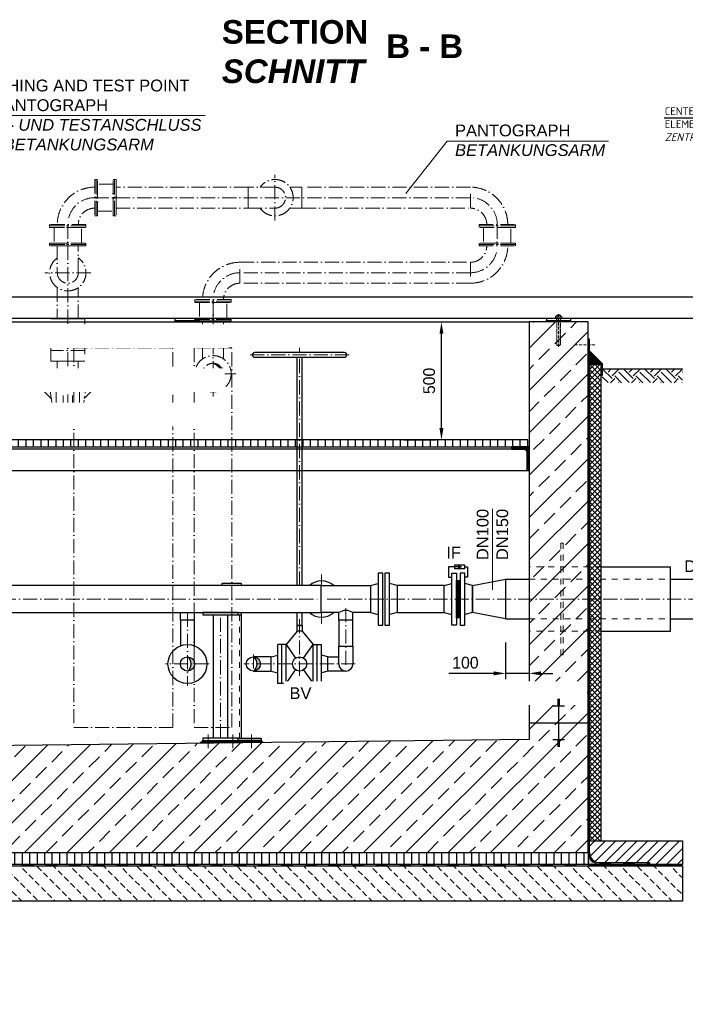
# Model space of a CAD drawing. Header units: millimetres. Extents: x 3814 to 923545, y -36595 to -4911.
# Tile 48 of 54: x 29140 to 31962, y -17491 to -13317. Entities that reach past the tile are written whole.
import ezdxf

# ---------------------------------------------------------------- set-up
doc = ezdxf.new("R2010")
doc.units = ezdxf.units.MM
doc.linetypes.add('ACAD_ISO10W100', pattern=[18, 12, -3, 0, -3])
doc.linetypes.add('JIS_02_1.0', pattern=[2, 1, -1])
for name, color, linetype, lineweight in [('Bemaßung', 7, 'Continuous', 9), ('Beschriftung', 7, 'Continuous', 9), ('P------T2', 7, 'Continuous', 18), ('P-DABDICHTUNG', 7, 'Continuous', 18)]:
    doc.layers.add(name, color=color, linetype=linetype, lineweight=lineweight)
for name, color, linetype in [('P-MU050ENTL', 7, 'Continuous'), ('P-MU150AUSL', 7, 'Continuous'), ('Rohrdurchführung mit Folienabdeckung', 7, 'Continuous')]:
    doc.layers.add(name, color=color, linetype=linetype)
doc.styles.add('LBB3.5M1000', font='isocp.shx', dxfattribs={"height": 3.5})
doc.dimstyles.new('DIN', dxfattribs={"dimtxt": 2.5, "dimasz": 2.5, "dimexe": 1.25, "dimexo": 0.625, "dimtad": 1, "dimtih": 1, "dimdec": 4, "dimdsep": 46, "dimlunit": 6, "dimtxsty": 'Standard', "dimcen": 2.5, "dimadec": 0, "dimazin": 0, "dimtfac": 1, "dimtdec": 4, "dimtmove": 0, "dimatfit": 3, "dimfxl": 0, "dimtvp": 1, "dimtolj": 1, "dimtzin": 0, "dimarcsym": 0})

# ---------------------------------------------------------------- blocks, each defined once
blk = doc.blocks.new('*D52')
at = {"layer": 'Bemaßung', "color": 0, "lineweight": -2, "transparency": 16777216}
for p, q in [((31200.1, -15957.3), (31200.1, -16113)), ((31300.1, -15957.3), (31300.1, -16113)), ((31150.1, -16088), (30960.1, -16088)), ((31300.1, -16088), (31200.1, -16088)), ((31350.1, -16088), (31400.1, -16088))]:
    blk.add_line(p, q, dxfattribs=at)
at = {"layer": 'Bemaßung', "color": 0, "transparency": 16777216}
for points in [[(31150.1, -16079.6), (31150.1, -16096.3), (31200.1, -16088)], [(31350.1, -16079.6), (31350.1, -16096.3), (31300.1, -16088)]]:
    blk.add_solid(points, dxfattribs=at)
at = {"layer": 'DEFPOINTS', "color": 0, "transparency": 16777216}
for p in [(31200.1, -15857.3), (31300.1, -15857.3), (31200.1, -16088)]:
    blk.add_point(p, dxfattribs=at)
at = {"layer": 'Bemaßung', "color": 0, "transparency": 16777216, "insert": (31030.1, -16043), "char_height": 50, "attachment_point": 5}
blk.add_mtext('\\A1;100', dxfattribs=at)
blk = doc.blocks.new('*D53')
at = {"layer": 'Bemaßung', "color": 0, "lineweight": -2, "transparency": 16777216}
for p, q in [((30768.4, -14598.1), (30903.4, -14598.1)), ((30928.4, -15048.1), (30928.4, -14648.1)), ((30768.4, -15098.1), (30903.4, -15098.1))]:
    blk.add_line(p, q, dxfattribs=at)
at = {"layer": 'Bemaßung', "color": 0, "transparency": 16777216}
for points in [[(30920, -14648.1), (30936.7, -14648.1), (30928.4, -14598.1)], [(30920, -15048.1), (30936.7, -15048.1), (30928.4, -15098.1)]]:
    blk.add_solid(points, dxfattribs=at)
at = {"layer": 'DEFPOINTS', "color": 0, "transparency": 16777216}
for p in [(30928.4, -14598.1), (30928.4, -14598.1), (30928.4, -15098.1)]:
    blk.add_point(p, dxfattribs=at)
at = {"layer": 'Bemaßung', "color": 0, "transparency": 16777216, "insert": (30876.3, -14848.1), "char_height": 50, "attachment_point": 5, "rotation": 90}
blk.add_mtext('\\A1;500', dxfattribs=at)

msp = doc.modelspace()

# ---------------------------------------------------------------- hatches: boundary and pattern name
at = {"lineweight": 0}
h = msp.add_hatch(dxfattribs=at)
h.set_pattern_fill('ANSI33', color=256, scale=20)
h.set_pattern_definition([(45, (-3479.45, -15723.1), (-89.80256, 89.80256), []), (45, (-3389.64, -15723.1), (-89.80256, 89.80256), [63.5, -31.75])])
h.paths.add_polyline_path([(28150.06221, -15453.105), (28400.06221, -15453.105), (28400.06221, -14598.105), (28150.06221, -14598.105)])
h.paths.add_polyline_path([(31300.06221, -15636.605), (31550.06221, -15636.605), (31550.06221, -14598.105), (31300.06221, -14598.105)])
h.paths.add_polyline_path([(31550.06221, -15636.605), (31300.06221, -15636.605), (31300.06221, -16368.105), (28750.06221, -16398.105), (28750.06221, -16598.105), (28400.06221, -16598.105), (28400.06221, -15453.105), (28150.06221, -15453.105), (28150.06221, -16848.105), (31550.06221, -16848.105)])
at = {"lineweight": 5}
h = msp.add_hatch(dxfattribs=at)
h.set_pattern_fill('ANSI36', color=256, angle=90)
h.set_pattern_definition([(135, (28122.0622, -14749.605), (-6.173926, 1.683798), [7.9375, -1.5875, 0, -1.5875])])
h.paths.add_polyline_path([(31550.06221, -14721.605), (31606.06221, -14777.605), (31556.06221, -14777.605), (31550.06221, -14777.605)])
at = {"linetype": 'ACAD_ISO10W100', "lineweight": 18, "ltscale": 5}
h = msp.add_hatch(dxfattribs=at)
h.set_pattern_fill('ANSI35', color=256)
h.set_pattern_definition([(45, (13156.452, -14817.764), (-4.490128, 4.490128), []), (45, (13160.942, -14817.764), (-4.490128, 4.490128), [7.9375, -1.5875, 0, -1.5875])])
h.paths.add_polyline_path([(29960.06221, -14773.31394, -0.4142135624), (30004.51221, -14817.76394), (29992.6153, -14817.76394, 0.3270173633)])
h.paths.add_polyline_path([(29992.6153, -14817.76394), (30004.51221, -14817.76394, -0.4142135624), (29960.06221, -14862.21394, 0.3270173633)])
h = msp.add_hatch()
h.set_pattern_fill('EARTH', color=256, scale=10, angle=45)
h.set_pattern_definition([(45, (31921.06, -14827.24), (7e-15, 89.803), [63.5, -63.5]), (45, (31904.224, -14810.405), (7e-15, 89.803), [63.5, -63.5]), (45, (31887.386, -14793.57), (7e-15, 89.803), [63.5, -63.5]), (135, (31887.386, -14782.34), (-89.803, 7e-15), [63.5, -63.5]), (135, (31904.224, -14765.504), (-89.803, 7e-15), [63.5, -63.5]), (135, (31921.06, -14748.666), (-89.803, 7e-15), [63.5, -63.5])])
h.paths.add_polyline_path([(31950.06221, -14856.38065), (31950.06221, -14798.105), (31610.01964, -14798.105), (31610.01964, -14856.38065)])
h = msp.add_hatch()
h.set_pattern_fill('ANSI31', color=256, scale=10, angle=45)
h.set_pattern_definition([(90, (-89164.96, 23221.673), (-31.75, 5e-15), [])])
h.paths.add_polyline_path([(28575.91221, -15128.105), (28575.91221, -15098.105), (28405.06221, -15098.105), (28405.06221, -15128.105)])
h.paths.add_polyline_path([(28575.91221, -15098.105), (28575.91221, -15128.105), (31295.06221, -15128.105), (31295.06221, -15098.105)])
at = {"lineweight": 9}
h = msp.add_hatch(dxfattribs=at)
h.set_pattern_fill('ANSI31', color=256)
h.set_pattern_definition([(45, (-87564.9592, 23221.6727), (-2.24506403, 2.24506403), [])])
edge = h.paths.add_edge_path()
edge.add_line((31300.06221, -15228.105), (31300.06221, -15128.105))
edge.add_line((31300.06221, -15128.105), (31225.06221, -15128.105))
edge.add_line((31225.06221, -15128.105), (31225.06221, -15133.105))
edge.add_arc((31230.06221, -15133.105), 5, 180, 270)
edge.add_line((31230.06221, -15138.105), (31280.06221, -15138.105))
edge.add_arc((31280.06221, -15148.105), 10, 0, 90, ccw=False)
edge.add_line((31290.06221, -15148.105), (31290.06221, -15223.105))
edge.add_arc((31295.06221, -15223.105), 5, 180, 270)
edge.add_line((31295.06221, -15228.105), (31300.06221, -15228.105))
h = msp.add_hatch(color=256)
h.dxf.hatch_style = 1
h.paths.add_polyline_path([(31011.80963, -15636.27103), (31002.43851, -15641.68145), (31002.43851, -15630.86061)])
at = {"lineweight": 5}
h = msp.add_hatch(dxfattribs=at)
h.set_pattern_fill('NET3', color=256, angle=180)
h.set_pattern_definition([(180, (-2329.4468, -15773.105), (-4e-16, -3.175), []), (240, (-2329.4468, -15773.105), (2.74963066, -1.5875), []), (300, (-2329.4468, -15773.105), (2.74963066, 1.5875), [])])
h.paths.add_polyline_path([(30992.06221, -15852.105), (30992.06221, -15694.105), (31008.06221, -15694.105), (31008.06221, -15852.105)])
h = msp.add_hatch(color=256)
h.dxf.hatch_style = 1
h.paths.add_polyline_path([(29851.56221, -16017.955, -0.4142135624), (29881.71221, -16048.105), (29867.58916, -16048.105, 0.2492718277)])
h.paths.add_polyline_path([(29867.58916, -16048.105), (29881.71221, -16048.105, -0.4142135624), (29851.56221, -16078.255, 0.2492718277)])
h = msp.add_hatch(color=256)
h.dxf.hatch_style = 1
h.paths.add_polyline_path([(30131.06221, -16017.955, -0.4142135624), (30161.21221, -16048.105), (30147.08916, -16048.105, 0.2492718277)])
h.paths.add_polyline_path([(30147.08916, -16048.105), (30161.21221, -16048.105, -0.4142135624), (30131.06221, -16078.255, 0.2492718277)])
h = msp.add_hatch(dxfattribs=at)
h.set_pattern_fill('NET3', color=256)
h.set_pattern_definition([(0, (13148.4374, -16378.572), (0, 3.175), []), (60, (13148.4374, -16378.572), (-2.74963066, 1.5875), []), (120, (13148.4374, -16378.572), (-2.74963066, -1.5875), [])])
h.paths.add_polyline_path([(30043.81221, -16372.6197), (30163.76221, -16372.6197), (30172.51279, -16381.37028), (30043.81221, -16382.88441)])
h.paths.add_polyline_path([(29938.81221, -16372.6197), (30043.81221, -16372.6197), (30043.81221, -16382.88441), (29938.81221, -16384.1197)])
h.paths.add_polyline_path([(29916.31221, -16372.6197), (29938.81221, -16372.6197), (29938.81221, -16384.1197), (29904.40745, -16384.52446)])
h = msp.add_hatch()
h.set_pattern_fill('ANSI31', color=256, scale=10)
h.set_pattern_definition([(45, (31753.062, -16848.105), (-22.4506, 22.4506), [])])
edge = h.paths.add_edge_path()
edge.add_line((31810.43734, -16890.46097), (31810.43734, -16898.105))
edge.add_line((31810.43734, -16898.105), (31950.06221, -16898.105))
edge.add_line((31950.06221, -16898.105), (31950.06221, -16798.105))
edge.add_line((31950.06221, -16798.105), (31556.06221, -16798.105))
edge.add_line((31556.06221, -16798.105), (31556.06221, -16848.105))
edge.add_arc((31598.41819, -16848.105), 42.35598, 180, 270)
edge.add_line((31598.41819, -16890.46097), (31810.43734, -16890.46097))
h = msp.add_hatch()
h.set_pattern_fill('ANSI31', color=256, scale=10, angle=45)
h.set_pattern_definition([(90, (29850.062, -16873.105), (-31.75, 5e-15), [])])
h.paths.add_polyline_path([(28150.06221, -16848.105), (31550.06221, -16848.105), (31550.06221, -16898.105), (28150.06221, -16898.105)])
at = {"lineweight": 0}
h = msp.add_hatch(dxfattribs=at)
h.set_pattern_fill('AR-CONC', color=256, scale=0.48356)
h.set_pattern_definition([(50, (31632.2344, -16873.105), (3.46838, -0.30344), [0.36267, -3.98937]), (355, (31632.2344, -16873.105), (-0.67095, 3.6373), [0.29014, -3.1915]), (100.4514, (31632.5234, -16873.1303), (2.79744, 3.33385), [0.30822, -3.39044]), (46.184, (31632.2344, -16872.138), (5.16075, -0.80038), [0.544, -5.98405]), (96.6356, (31632.6645, -16872.2046), (4.51965, 4.71045), [0.46233, -5.08566]), (351.184, (31632.2344, -16872.138), (4.51965, 4.71045), [0.4352, -4.78724]), (21, (31632.718, -16872.3797), (2.8864, -1.9469), [0.36267, -3.98937]), (326, (31632.718, -16872.3797), (1.17658, 3.50653), [0.29014, -3.1915]), (71.4514, (31632.9585, -16872.542), (4.06298, 1.55963), [0.30822, -3.39044]), (37.5, (31632.2344, -16873.105), (0.0588, 1.60974), [0, -3.15281, 0, -3.23985, 0, -3.203584]), (7.5, (31632.2344, -16873.105), (1.2721, 1.907216), [0, -1.8472, 0, -3.080276, 0, -1.22099]), (327.5, (31631.156, -16873.105), (2.58135, -0.109066), [0, -1.2089, 0, -3.771766, 0, -5.004844]), (317.5, (31630.6725, -16873.105), (2.820054, 0.48407), [0, -1.57157, 0, -2.50484, 0, -3.554164])])
edge = h.paths.add_edge_path()
edge.add_line((31624.36128, -16898.105), (31598.41819, -16896.46097))
edge.add_arc((31598.41819, -16848.105), 48.35598, 180, 270, ccw=False)
edge.add_line((31550.06221, -16848.105), (31550.06221, -16898.105))
edge.add_line((31550.06221, -16898.105), (31624.36128, -16898.105))
h = msp.add_hatch(dxfattribs=at)
h.set_pattern_fill('BETON_UNBEWEHRT', color=256, scale=200, angle=90, pattern_type=2)
h.set_pattern_definition([(135, (22762.19, -16818.75), (-35.35534, -35.35534), [25, -12.5])])
h.paths.add_polyline_path([(27750.06221, -16904.105), (31950.06221, -16904.105), (31950.06221, -17054.105), (27750.06221, -17054.105)])
at = {"layer": 'P-DABDICHTUNG'}
h = msp.add_hatch(dxfattribs=at)
h.set_pattern_fill('PLAST', scale=6, angle=90, style=0)
h.set_pattern_definition([(90, (16923.9768, -18197.6725), (-1.5, 9e-17), []), (90, (16923.7893, -18197.6725), (-1.5, 9e-17), []), (90, (16923.6018, -18197.6725), (-1.5, 9e-17), [])])
h.paths.add_polyline_path([(31810.43734, -16898.105), (31810.43734, -16896.46097), (31750.93023, -16896.46097), (31750.93023, -16898.105)])

# ---------------------------------------------------------------- linework, layer by layer
at = {"linetype": 'ACAD_ISO10W100', "lineweight": 18, "ltscale": 5}
for p, q in [((30222.61221, -14168.19114), (30222.61221, -13974.10631)), ((30222.61221, -14026.69872), (30108.61221, -14026.69872)), ((30108.61221, -14026.69872), (30108.61221, -14115.59872)), ((29458.30461, -14071.14872), (31051.06221, -14071.14872)), ((30108.61221, -14115.59872), (30222.61221, -14115.59872)), ((29344.30461, -14185.14872), (29344.30461, -15009.45633)), ((31165.06221, -14185.14872), (31165.06221, -14275.45633)), ((29388.75461, -14275.45633), (29299.85461, -14275.45633)), ((29299.85461, -14275.45633), (29299.85461, -14389.45633)), ((29388.75461, -14389.45633), (29388.75461, -14275.45633)), ((29441.34702, -14389.45633), (29247.26219, -14389.45633)), ((31051.06221, -14389.45633), (30074.06221, -14389.45633)), ((29960.06221, -14914.80635), (29960.06221, -14503.45633)), ((29960.06221, -14593.76394), (29960.06221, -14503.45633)), ((29416.80461, -14629.45633), (29271.80461, -14629.45633)), ((29416.80461, -14674.45633), (29271.80461, -14674.45633)), ((29416.80461, -14719.45633), (29271.80461, -14719.45633)), ((30327.06221, -14728.105), (30327.06221, -14708.105)), ((30537.06221, -14738.105), (30117.06221, -14738.105)), ((30327.06221, -15715.955), (30327.06221, -14748.105)), ((30057.10463, -14817.76394), (29863.0198, -14817.76394)), ((30420.06221, -15668.42739), (30420.06221, -15715.955)), ((28794.06221, -15773.105), (30409.71221, -15773.105)), ((30443.41221, -15773.105), (32162.61827, -15773.105)), ((30523.06221, -15811.65497), (30523.06221, -16078.255)), ((29851.56221, -15830.255), (29851.56221, -16140.605)), ((29991.31221, -16362.6197), (29991.31221, -15840.255)), ((30327.06221, -16098.255), (30327.06221, -15830.255)), ((30420.06221, -15830.255), (30420.06221, -15877.7826)), ((30131.06221, -16007.955), (30131.06221, -16088.255)), ((29944.06221, -16048.105), (29759.06221, -16048.105)), ((30563.21221, -16048.105), (30090.91221, -16048.105)), ((29938.81221, -16405.79208), (29938.81221, -16347.6197)), ((30043.81221, -16405.79208), (30043.81221, -16347.6197)), ((30123.76221, -16405.79208), (30123.76221, -16347.6197))]:
    msp.add_line(p, q, dxfattribs=at)
for p, q in [((32015.59604, -14493.105), (28090.06221, -14493.105)), ((32015.59604, -14583.105), (28090.06221, -14583.105)), ((28400.06221, -14598.105), (31300.06221, -14598.105)), ((29800.06221, -14593.105), (29795.06221, -14598.105)), ((29800.06221, -14593.105), (29800.06221, -14583.105)), ((29900.06221, -14593.105), (29800.06221, -14593.105)), ((29900.06221, -14583.105), (29900.06221, -14593.105)), ((29900.06221, -14593.105), (29905.06221, -14598.105)), ((31375.06221, -14593.105), (31370.06221, -14598.105)), ((31375.06221, -14593.105), (31375.06221, -14583.105)), ((31475.06221, -14593.105), (31375.06221, -14593.105)), ((31475.06221, -14583.105), (31475.06221, -14593.105)), ((31475.06221, -14593.105), (31480.06221, -14598.105)), ((31606.06221, -14777.605), (31550.06221, -14721.605)), ((31550.06221, -14777.605), (31596.06221, -14777.605)), ((31556.06221, -14777.605), (31550.06221, -14777.605)), ((31556.06221, -16848.105), (31556.06221, -14777.605)), ((31950.06221, -14798.105), (31610.01964, -14798.105)), ((31230.06221, -15138.105), (28470.06221, -15138.105)), ((28405.06221, -15228.105), (31295.06221, -15228.105)), ((31200.06221, -15688.955), (31300.06221, -15688.955)), ((31900.06221, -15688.955), (32100.06221, -15688.955)), ((29821.41221, -15862.105), (29821.41221, -15830.255)), ((29881.71221, -15862.105), (29881.71221, -15830.255)), ((29961.31221, -16362.6197), (29961.31221, -15840.255)), ((30021.31221, -15840.255), (30021.31221, -16362.6197)), ((30066.31221, -15840.255), (30078.76221, -15840.255)), ((30078.76221, -15830.255), (30078.76221, -16362.6197)), ((30492.91221, -15862.105), (30492.91221, -15830.255)), ((30553.21221, -15862.105), (30553.21221, -15830.255)), ((31200.06221, -15857.255), (31300.06221, -15857.255)), ((31900.06221, -15857.255), (32100.06221, -15857.255)), ((30270.06221, -15965.605), (30309.92399, -16023.29968)), ((30344.20043, -16023.29968), (30384.06221, -15965.605)), ((30492.91221, -16048.105), (30492.91221, -15972.105)), ((30553.21221, -15972.105), (30553.21221, -16048.105)), ((30447.06221, -16017.955), (30492.91221, -16017.955)), ((30270.06221, -16130.605), (30309.92399, -16072.91032)), ((30344.20043, -16072.91032), (30384.06221, -16130.605)), ((30523.06221, -16078.255), (30447.06221, -16078.255)), ((31300.06221, -16298.105), (31550.06221, -16298.105)), ((31425.06221, -16298.105), (31425.06221, -16398.105)), ((30066.31221, -16362.6197), (30163.76221, -16362.6197)), ((30163.76221, -16362.6197), (30163.76221, -16372.6197)), ((29916.31221, -16372.6197), (29904.40745, -16384.52446)), ((30163.76221, -16372.6197), (30066.31221, -16372.6197)), ((30163.76221, -16372.6197), (30172.51279, -16381.37028)), ((31450.06221, -16369.59904), (31400.06221, -16369.59904)), ((31430.06221, -16373.11894), (31420.06221, -16373.11894)), ((31430.06221, -16376.63885), (31420.06221, -16376.63885)), ((31430.06221, -16380.15875), (31420.06221, -16380.15875)), ((31430.06221, -16383.67866), (31420.06221, -16383.67866)), ((31430.06221, -16387.19856), (31420.06221, -16387.19856)), ((31430.06221, -16390.71847), (31420.06221, -16390.71847)), ((31430.06221, -16394.23837), (31420.06221, -16394.23837)), ((31430.06221, -16397.75828), (31420.06221, -16397.75828)), ((31556.06221, -16798.105), (31950.06221, -16798.105)), ((31556.06221, -16848.105), (31556.06221, -16798.105)), ((31950.06221, -16798.105), (31950.06221, -16898.105)), ((31950.06221, -16898.105), (31550.06221, -16898.105)), ((31556.06221, -16898.105), (31950.06221, -16898.105)), ((31598.41819, -16890.46097), (31810.43734, -16890.46097)), ((31598.41819, -16896.46097), (31810.43734, -16896.46097)), ((31810.43734, -16890.46097), (31810.43734, -16898.105))]:
    msp.add_line(p, q)
at = {"linetype": 'Continuous', "lineweight": 9}
for p, q in [((31418.28721, -14569.1699), (31418.28721, -14572.105)), ((31431.83721, -14569.1699), (31431.83721, -14572.105)), ((31410.06221, -14583.105), (31410.06221, -14580.105)), ((31410.06221, -14580.105), (31440.06221, -14580.105)), ((31411.66221, -14579.105), (31411.66221, -14573.105)), ((31415.12641, -14572.105), (31434.99801, -14572.105)), ((31417.06221, -14569.605), (31433.06221, -14569.605)), ((31417.06221, -14569.605), (31417.06221, -14572.105)), ((31418.59041, -14579.105), (31418.59041, -14573.105)), ((31431.53401, -14579.105), (31431.53401, -14573.105)), ((31433.06221, -14569.605), (31433.06221, -14572.105)), ((31438.46221, -14579.105), (31438.46221, -14573.105)), ((31440.06221, -14583.105), (31440.06221, -14580.105))]:
    msp.add_line(p, q, dxfattribs=at)
at = {"linetype": 'ACAD_ISO10W100', "lineweight": 5}
for p, q in [((31425.06221, -14703.105), (31425.06221, -14565.044)), ((31578.15026, -14695.37576), (31490.63919, -14695.37576))]:
    msp.add_line(p, q, dxfattribs=at)
at = {"linetype": 'JIS_02_1.0', "lineweight": 5, "ltscale": 2}
for p, q in [((31416.56221, -14598.105), (31416.56221, -14580.105)), ((31417.06221, -14696.605), (31417.06221, -14569.605)), ((31418.28721, -14697.04006), (31418.28721, -14572.105)), ((31431.83721, -14697.04006), (31431.83721, -14572.105)), ((31433.06221, -14696.605), (31433.06221, -14569.605)), ((31433.56221, -14598.105), (31433.56221, -14580.105)), ((31417.06221, -14696.605), (31433.06221, -14696.605))]:
    msp.add_line(p, q, dxfattribs=at)
at = {"linetype": 'JIS_02_1.0', "lineweight": 25, "ltscale": 50}
for p, q in [((31553.06221, -14777.605), (31553.06221, -16851.105)), ((27750.06221, -16901.105), (31950.06221, -16901.105)), ((31598.41819, -16893.46097), (31810.43734, -16893.46097))]:
    msp.add_line(p, q, dxfattribs=at)
at = {"linetype": 'JIS_02_1.0', "lineweight": 18, "ltscale": 25}
for p, q in [((31606.06221, -15636.605), (31300.06221, -15636.605)), ((31300.06221, -15688.955), (31900.06221, -15688.955)), ((30072.76221, -15840.255), (30072.76221, -16362.6197)), ((31300.06221, -15857.255), (31900.06221, -15857.255)), ((31606.06221, -15909.605), (31300.06221, -15909.605))]:
    msp.add_line(p, q, dxfattribs=at)
at = {"linetype": 'ACAD_ISO10W100', "lineweight": 18, "ltscale": 5}
for points in [[(29458.30461, -13994.10631), (29458.30461, -14148.19114), (29464.30461, -14148.19114), (29464.30461, -13994.10631)], [(29464.30461, -13994.10631), (29464.30461, -14148.19114), (29470.30461, -14148.19114), (29470.30461, -13994.10631)], [(29470.30461, -14013.36691), (29470.30461, -14128.93053), (29536.61221, -14128.93053), (29536.61221, -14013.36691)], [(29542.61221, -13994.10631), (29542.61221, -14148.19114), (29536.61221, -14148.19114), (29536.61221, -13994.10631)], [(29548.61221, -13994.10631), (29548.61221, -14148.19114), (29542.61221, -14148.19114), (29542.61221, -13994.10631)], [(29548.61221, -14115.59872), (30108.61221, -14115.59872), (30108.61221, -14026.69872), (29548.61221, -14026.69872)], [(31051.06221, -14026.69872), (30336.61221, -14026.69872), (30336.61221, -14115.59872), (31051.06221, -14115.59872)], [(29421.34702, -14185.14872), (29267.26219, -14185.14872), (29267.26219, -14191.14872), (29421.34702, -14191.14872)], [(29421.34702, -14191.14872), (29267.26219, -14191.14872), (29267.26219, -14197.14872), (29421.34702, -14197.14872)], [(31088.0198, -14185.14872), (31242.10463, -14185.14872), (31242.10463, -14191.14872), (31088.0198, -14191.14872)], [(31088.0198, -14191.14872), (31242.10463, -14191.14872), (31242.10463, -14197.14872), (31088.0198, -14197.14872)], [(29402.08642, -14197.14872), (29286.52279, -14197.14872), (29286.52279, -14263.45633), (29402.08642, -14263.45633)], [(31107.2804, -14263.45633), (31222.84403, -14263.45633), (31222.84403, -14197.14872), (31107.2804, -14197.14872)], [(29421.34702, -14269.45633), (29267.26219, -14269.45633), (29267.26219, -14263.45633), (29421.34702, -14263.45633)], [(29421.34702, -14275.45633), (29267.26219, -14275.45633), (29267.26219, -14269.45633), (29421.34702, -14269.45633)], [(31088.0198, -14269.45633), (31242.10463, -14269.45633), (31242.10463, -14263.45633), (31088.0198, -14263.45633)], [(31088.0198, -14275.45633), (31242.10463, -14275.45633), (31242.10463, -14269.45633), (31088.0198, -14269.45633)], [(31051.06221, -14433.90633), (30074.06221, -14433.90633), (30074.06221, -14345.00633), (31051.06221, -14345.00633)], [(30037.10463, -14503.45633), (29883.0198, -14503.45633), (29883.0198, -14509.45633), (30037.10463, -14509.45633)], [(30037.10463, -14509.45633), (29883.0198, -14509.45633), (29883.0198, -14515.45633), (30037.10463, -14515.45633)], [(30017.84403, -14515.45633), (29902.2804, -14515.45633), (29902.2804, -14581.76394), (30017.84403, -14581.76394)], [(29271.80461, -14764.45633), (29271.80461, -14584.45633), (29416.80461, -14584.45633), (29416.80461, -14764.45633)], [(30037.10463, -14587.76394), (29883.0198, -14587.76394), (29883.0198, -14581.76394), (30037.10463, -14581.76394)], [(30037.10463, -14593.76394), (29883.0198, -14593.76394), (29883.0198, -14587.76394), (30037.10463, -14587.76394)], [(30004.51221, -14703.76394), (29915.61221, -14703.76394), (29915.61221, -14593.76394), (30004.51221, -14593.76394)], [(29790.06221, -14708.105), (29370.06221, -14708.105), (29370.06221, -16318.105), (29790.06221, -16318.105)], [(30040.06221, -14708.105), (29880.06221, -14708.105), (29880.06221, -16318.105), (30040.06221, -16318.105)], [(29299.85461, -14889.45633), (29299.85461, -14764.45633), (29388.75461, -14764.45633), (29388.75461, -14889.45633)], [(29284.30461, -14989.45633), (29404.30461, -14989.45633), (29419.30461, -14889.45633), (29269.30461, -14889.45633)], [(29324.30461, -14969.45633), (29324.30461, -14889.45633), (29294.30461, -14889.45633), (29294.30461, -14969.45633)], [(29364.30461, -14969.45633), (29364.30461, -14889.45633), (29394.30461, -14889.45633), (29394.30461, -14969.45633)]]:
    msp.add_lwpolyline(points, close=True, dxfattribs=at)
for points in [[(30285.53861, -14115.59872), (30336.61221, -14115.59872), (30336.61221, -14026.69872), (30285.53861, -14026.69872)], [(29299.85461, -14452.38273), (29299.85461, -14584.45633), (29388.75461, -14584.45633), (29388.75461, -14452.38273)], [(30004.51221, -14754.83754), (30004.51221, -14703.76394), (29915.61221, -14703.76394), (29915.61221, -14754.83754)], [(29274.29595, -14922.73194), (29192.35749, -14840.79348)], [(29206.49962, -14826.65135), (29269.30461, -14889.45633)], [(29414.31326, -14922.73194), (29496.25172, -14840.79348)], [(29482.10959, -14826.65135), (29419.30461, -14889.45633)]]:
    msp.add_lwpolyline(points, dxfattribs=at)
for points in [[(31550.06221, -15636.605), (31550.06221, -14598.105), (31300.06221, -14598.105), (31300.06221, -16368.105), (28750.06221, -16398.105), (28750.06221, -16598.105), (28400.06221, -16598.105), (28400.06221, -16398.105), (28400.06221, -14598.105), (28150.06221, -14598.105), (28150.06221, -15453.105)], [(28575.91221, -15128.105), (31295.06221, -15128.105), (31295.06221, -15098.105), (28575.91221, -15098.105)], [(28150.06221, -15453.105), (28150.06221, -16848.105), (29000.06221, -16848.105), (29000.06221, -16848.105), (31550.06221, -16848.105), (31550.06221, -15636.605)], [(31005.56221, -15636.27103), (30958.81206, -15636.27103), (30958.81206, -15680.81752), (30972.06221, -15680.81752)], [(31025.80997, -15636.27103), (31039.47275, -15636.27103), (31039.47275, -15680.81752), (31028.06221, -15680.81752)], [(29998.76221, -15715.955), (29998.76221, -15705.955), (30078.76221, -15705.955), (30078.76221, -15715.955)], [(29881.71221, -15971.31159), (29881.71221, -15862.105), (29821.41221, -15862.105), (29821.41221, -15971.31159)]]:
    msp.add_lwpolyline(points)
for points in [[(31608.01964, -14825.48824), (31608.01964, -14775.48824), (31552.90717, -14720.37576), (31552.90717, -14670.37576), (31554.90717, -14670.37576), (31554.90717, -14719.54733), (31610.01964, -14774.65981), (31610.01964, -14825.48824)], [(30985.31445, -15645.26203), (30985.31445, -15627.28003), (31025.80997, -15627.28003), (31025.80997, -15645.26203)], [(31011.80963, -15636.27103), (31002.43851, -15641.68145), (31002.43851, -15630.86061)], [(31060.06221, -15715.955), (31200.06221, -15688.955), (31200.06221, -15857.255), (31060.06221, -15830.255)], [(30066.31221, -15830.255), (29916.31221, -15830.255), (29916.31221, -15840.255), (30066.31221, -15840.255)], [(30553.21221, -15862.105), (30492.91221, -15862.105), (30492.91221, -15972.105), (30553.21221, -15972.105)], [(30066.31221, -16362.6197), (29916.31221, -16362.6197), (29916.31221, -16372.6197), (30066.31221, -16372.6197)], [(28150.06221, -16848.105), (31550.06221, -16848.105), (31550.06221, -16898.105), (28150.06221, -16898.105)], [(27750.06221, -16904.105), (31950.06221, -16904.105), (31950.06221, -17054.105), (27750.06221, -17054.105)]]:
    msp.add_lwpolyline(points, close=True)
msp.add_lwpolyline([(31300.06221, -15228.105), (31300.06221, -15128.105), (31225.06221, -15128.105), (31225.06221, -15133.105, 0.4142135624), (31230.06221, -15138.105), (31280.06221, -15138.105, -0.4142135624), (31290.06221, -15148.105), (31290.06221, -15223.105, 0.4142135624), (31295.06221, -15228.105)], format="xyb", close=True)
at = {"linetype": 'JIS_02_1.0', "lineweight": 18, "ltscale": 25}
msp.add_lwpolyline([(31435.06221, -16009.605), (31445.06221, -16009.605), (31445.06221, -15536.605), (31435.06221, -15536.605)], close=True, dxfattribs=at)
at = {"linetype": 'ACAD_ISO10W100', "lineweight": 18, "ltscale": 5}
for centre, radius in [((29960.06221, -14817.76394), 77.04242), ((29960.06221, -14817.76394), 44.45), ((29191.52286, -14825.81672), 15), ((29497.08635, -14825.81672), 15)]:
    msp.add_circle(centre, radius, dxfattribs=at)
for centre, radius in [((29851.56221, -16048.105), 82.5), ((30327.06221, -16048.105), 30.15)]:
    msp.add_circle(centre, radius)
for centre, radius, start, end in [((29458.30461, -14185.14872), 158.45, 90, 180), ((30222.61221, -14071.14872), 77.04242, 215.23665105, 144.76334895), ((30222.61221, -14071.14872), 44.45, 270, 90), ((31051.06221, -14185.14872), 158.45, 0, 90), ((29458.30461, -14185.14872), 114, 90, 180), ((31051.06221, -14185.14872), 114, 0, 90), ((29458.30461, -14185.14872), 69.55, 90, 180), ((31051.06221, -14185.14872), 69.55, 0, 90), ((31051.06221, -14275.45633), 114, 270, 0), ((31051.06221, -14275.45633), 69.55, 270, 0), ((31051.06221, -14275.45633), 158.45, 270, 0), ((29344.30461, -14389.45633), 77.04242, 125.23665105, 54.76334895), ((30074.06221, -14503.45633), 158.45, 90, 180), ((29344.30461, -14389.45633), 44.45, 180, 0), ((30074.06221, -14503.45633), 114, 90, 180), ((30074.06221, -14503.45633), 69.55, 90, 180), ((29945.99136, -14817.76394), 46.62394, 287.56542608, 72.43457392)]:
    msp.add_arc(centre, radius, start, end, dxfattribs=at)
at = {"linetype": 'Continuous', "lineweight": 9}
for centre, radius, start, end in [((31425.06221, -14590.18833), 22.08333, 68.76068889, 111.23931111), ((31415.12631, -14578.60499), 6.49999, 57.79575833, 122.20424167), ((31415.12631, -14573.605), 6.49999, 237.79575833, 302.20424167), ((31425.06221, -14593.54709), 21.4421, 72.43264167, 107.56735833), ((31425.06221, -14558.6629), 21.4421, 252.43264167, 287.56735833), ((31434.99811, -14578.60499), 6.49999, 57.79575833, 122.20424167), ((31434.99811, -14573.605), 6.49999, 237.79575833, 302.20424167)]:
    msp.add_arc(centre, radius, start, end, dxfattribs=at)
at = {"linetype": 'JIS_02_1.0', "lineweight": 5, "ltscale": 2}
msp.add_arc((31425.06221, -14676.02166), 22.08333, 248.76068889, 291.23931111, dxfattribs=at)
for centre, radius, end in [((30523.06221, -16048.105), 30.15, 0), ((31598.41819, -16848.105), 42.35598, 270)]:
    msp.add_arc(centre, radius, 180, end)
at = {"linetype": 'JIS_02_1.0', "lineweight": 25, "ltscale": 50}
msp.add_arc((31598.41819, -16848.105), 45.35598, 180, 270, dxfattribs=at)
at = {"layer": 'P------T2', "color": 7}
for p, q in [((28895.69783, -13722.75068), (29927.14125, -13722.75068)), ((30952.0876, -13831.42671), (30777.8937, -14052.92534)), ((30952.0876, -13831.42671), (31636.74749, -13831.42671))]:
    msp.add_line(p, q, dxfattribs=at)
at = {"layer": 'P-DABDICHTUNG', "color": 7}
for p, q in [((31598.41819, -16896.46097), (31624.36128, -16898.105)), ((31750.93023, -16896.46097), (31750.93023, -16898.105))]:
    msp.add_line(p, q, dxfattribs=at)
msp.add_lwpolyline([(31550.06221, -16823.92701), (31550.06221, -16848.105, 0.4142135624), (31598.41819, -16896.46097)], format="xyb", dxfattribs=at)
at = {"layer": 'P-MU050ENTL', "linetype": 'Continuous', "ltscale": 10}
for p, q in [((30517.06221, -14728.105), (30137.06221, -14728.105)), ((30137.06221, -14748.105), (30517.06221, -14748.105)), ((30628.06221, -15715.955), (30660.06221, -15707.605)), ((30740.06221, -15715.955), (30708.06221, -15707.605)), ((30940.06221, -15715.955), (30972.06221, -15707.605)), ((31060.06221, -15715.955), (31028.06221, -15707.605)), ((31060.06221, -15715.955), (31060.06221, -15830.255)), ((30628.06221, -15830.255), (30660.06221, -15838.605)), ((30740.06221, -15830.255), (30708.06221, -15838.605)), ((30940.06221, -15830.255), (30972.06221, -15838.605)), ((31060.06221, -15830.255), (31028.06221, -15838.605)), ((30316.06221, -15909.605), (30270.06221, -15965.605)), ((30338.06221, -15909.605), (30384.06221, -15965.605)), ((30234.06221, -16130.605), (30234.06221, -15965.605)), ((30270.06221, -15965.605), (30234.06221, -15965.605)), ((30252.06221, -16130.605), (30252.06221, -15965.605)), ((30270.06221, -16130.605), (30270.06221, -15965.605)), ((30384.06221, -16130.605), (30384.06221, -15965.605)), ((30384.06221, -15965.605), (30420.06221, -15965.605)), ((30402.06221, -16130.605), (30402.06221, -15965.605)), ((30420.06221, -16130.605), (30420.06221, -15965.605)), ((30207.06221, -16017.955), (30131.06221, -16017.955)), ((30207.06221, -16017.955), (30234.06221, -16010.7203)), ((30207.06221, -16078.255), (30207.06221, -16017.955)), ((30447.06221, -16017.955), (30420.06221, -16010.7203)), ((30447.06221, -16078.255), (30447.06221, -16017.955)), ((30131.06221, -16078.255), (30207.06221, -16078.255)), ((30207.06221, -16078.255), (30234.06221, -16085.4897)), ((30447.06221, -16078.255), (30420.06221, -16085.4897)), ((30270.06221, -16130.605), (30234.06221, -16130.605)), ((30384.06221, -16130.605), (30420.06221, -16130.605))]:
    msp.add_line(p, q, dxfattribs=at)
for points in [[(30317.06221, -15715.955), (30317.06221, -14748.105), (30337.06221, -14748.105), (30337.06221, -15715.955)], [(30492.91221, -15830.255), (30418.06221, -15830.255), (30418.06221, -15715.955), (30628.06221, -15715.955), (30628.06221, -15830.255), (30553.21221, -15830.255)], [(30337.06221, -15830.255), (30337.06221, -15885.605), (30317.06221, -15885.605), (30317.06221, -15830.255)]]:
    msp.add_lwpolyline(points, dxfattribs=at)
for points in [[(30680.06221, -15883.105), (30680.06221, -15663.105), (30660.06221, -15663.105), (30660.06221, -15883.105)], [(30708.06221, -15883.105), (30708.06221, -15663.105), (30688.06221, -15663.105), (30688.06221, -15883.105)], [(30972.06221, -15883.105), (30972.06221, -15663.105), (30992.06221, -15663.105), (30992.06221, -15883.105)], [(30992.06221, -15852.105), (30992.06221, -15694.105), (31008.06221, -15694.105), (31008.06221, -15852.105)], [(31028.06221, -15883.105), (31028.06221, -15663.105), (31008.06221, -15663.105), (31008.06221, -15883.105)], [(30418.06221, -15715.955), (29104.06221, -15715.955), (29104.06221, -15830.255), (30418.06221, -15830.255)], [(30940.06221, -15715.955), (30740.06221, -15715.955), (30740.06221, -15830.255), (30940.06221, -15830.255)], [(30338.06221, -15909.605), (30316.06221, -15909.605), (30316.06221, -15885.605), (30338.06221, -15885.605)]]:
    msp.add_lwpolyline(points, close=True, dxfattribs=at)
for centre in [(29851.56221, -16048.105), (30131.06221, -16048.105)]:
    msp.add_circle(centre, 30.15, dxfattribs=at)
for centre, radius, start, end in [((30137.06221, -14738.105), 10, 90, 270), ((30517.06221, -14738.105), 10, 270, 90), ((30420.06221, -15773.105), 77.04242, 47.88490368, 132.11509632), ((30523.06221, -15878.80497), 57.15, 58.15932211, 121.84067789), ((30420.06221, -15773.105), 77.04242, 227.88490368, 312.11509632), ((29831.2165, -16048.105), 36.37266, 304.01212107, 55.98787893), ((30110.7165, -16048.105), 36.37266, 304.01212107, 55.98787893)]:
    msp.add_arc(centre, radius, start, end, dxfattribs=at)
at = {"layer": 'P-MU150AUSL', "linetype": 'Continuous', "ltscale": 10}
for p, q in [((31606.06221, -15636.605), (31900.06221, -15636.605)), ((31900.06221, -15909.605), (31900.06221, -15636.605)), ((31606.06221, -15909.605), (31900.06221, -15909.605))]:
    msp.add_line(p, q, dxfattribs=at)
at = {"layer": 'Rohrdurchführung mit Folienabdeckung'}
msp.add_line((32294.24035, -13733.68847), (31872.46735, -13733.68847), dxfattribs=at)

# ---------------------------------------------------------------- texts
at = {"layer": 'Beschriftung', "char_height": 100, "attachment_point": 1, "style": 'LBB3.5M1000'}
for s, width, insert in [('{\\fArial|b1|i0|c0|p34;SECTION\\P\\fArial|b1|i1|c0|p34;SCHNITT}', 646.1313798, (29997.36115, -13318.33601)), ('{\\fArial|b1|i0|c0|p34;B - B}', 355.0131253, (30694.38535, -13379.28229))]:
    msp.add_mtext_dynamic_manual_height_columns(s, width=width, gutter_width=17.5, heights=[0], dxfattribs=dict(at, insert=insert))
at = {"layer": 'Beschriftung', "char_height": 50, "attachment_point": 1, "style": 'LBB3.5M1000'}
for s, insert, width in [('{\\fArial|b0|i0|c0|p34;FLUSHING AND TEST POINT\\POF PANTOGRAPH\\P\\fArial|b0|i1|c0|p34;SPÜL- UND TESTANSCHLUSS\\PFÜR BETANKUNGSARM}', (28909.67817, -13570.61039), 1019.5004646), ('{\\fArial|b0|i0|c0|p34;PANTOGRAPH\\P\\fArial|b0|i1|c0|p34;BETANKUNGSARM\\fArial|b0|i0|c0|p34; }', (30986.09236, -13761.13691), 1235.8101064), ('\\pi273.99;{\\fArial|b0|i0|c0|p34;REFUELING STREET\\P\\pi214.2;\\fArial|b0|i1|c0|p34;BETANKUNGSSTRASSE\\H1.0213x; }', (24104.17976, -17273.6047), 1235.8101064)]:
    msp.add_mtext(s, dxfattribs=dict(at, insert=insert, width=width))
at = {"layer": 'Rohrdurchführung mit Folienabdeckung', "insert": (31874.99762, -13688.24484), "char_height": 32.8798337, "width": 419.1299878, "attachment_point": 1}
msp.add_mtext('{\\fISOCPEUR|b0|i0|c0|p34;CENTERING ELEMENT\\L \\fISOCPEUR|b0|i1|c0|p34;\\lZENTRIERRING}', dxfattribs=at)

# ---------------------------------------------------------------- dimensions: what is measured, and where the dimension line sits
at = {"layer": 'Bemaßung', "color": 0}
dim = msp.add_linear_dim(base=(30928.35535, -14598.105), p1=(30928.35535, -15098.105), p2=(30928.35535, -14598.105), angle=90, dimstyle='DIN', override={"dimscale": 20, "dimexo": 8, "dimgap": 0, "dimsah": 1, "dimtmove": 2}, dxfattribs=at)
dim.commit()
dim.dimension.update_dxf_attribs({"geometry": '*D53', "text_midpoint": (30876.26606, -14848.105), "dimtype": 160})

# ---------------------------------------------------------------- next in the draw order: texts
at = {"layer": 'Beschriftung', "char_height": 50, "attachment_point": 1, "style": 'LBB3.5M1000', "bg_fill": 2}
for s, insert, width in [('{\\fArial|b0|i0|c0|p34;SPR}', (28765.57565, -14633.10633), 1235.8101064), ('{\\fArial|b0|i0|c0|p34;PRV}', (28748.35975, -14820.02372), 1235.8101064), ('{\\fArial|b0|i0|c0|p34;BV}', (28767.92387, -14965.95132), 1235.8101064), ('{\\fArial|b0|i0|c0|p34;IF}', (30949.08896, -15551.26462), 66.1319317), ('{\\fArial|b0|i0|c0|p34;DN150}', (31957.85137, -15608.73147), 1235.8101064), ('{\\fArial|b0|i0|c0|p34;BV}', (30284.13425, -16147.14583), 1235.8101064)]:
    msp.add_mtext(s, dxfattribs=dict(at, insert=insert, width=width))

# ---------------------------------------------------------------- next in the draw order: hatches: boundary and pattern name
at = {"lineweight": 5}
h = msp.add_hatch(dxfattribs=at)
h.set_pattern_fill('ANSI37', color=256, scale=5)
h.set_pattern_definition([(45, (29850.062, -15787.855), (-11.22532, 11.22532), []), (135, (29850.062, -15787.855), (-11.22532, -11.22532), [])])
h.paths.add_polyline_path([(31606.06221, -14777.605), (31556.06221, -14777.605), (31556.06221, -16798.105), (31606.06221, -16798.105)])

# ---------------------------------------------------------------- next in the draw order: linework, layer by layer
at = {"linetype": 'JIS_02_1.0', "lineweight": 25, "ltscale": 50}
msp.add_line((31553.06221, -14777.605), (31553.06221, -16851.105), dxfattribs=at)
for p, q in [((31556.06221, -16848.105), (31556.06221, -14777.605)), ((31450.06221, -16226.61096), (31400.06221, -16226.61096)), ((31430.06221, -16198.45172), (31420.06221, -16198.45172)), ((31430.06221, -16201.97162), (31420.06221, -16201.97162)), ((31430.06221, -16205.49153), (31420.06221, -16205.49153)), ((31430.06221, -16209.01143), (31420.06221, -16209.01143)), ((31430.06221, -16212.53134), (31420.06221, -16212.53134)), ((31430.06221, -16216.05124), (31420.06221, -16216.05124)), ((31430.06221, -16219.57115), (31420.06221, -16219.57115)), ((31430.06221, -16223.09105), (31420.06221, -16223.09105)), ((31425.06221, -16198.105), (31425.06221, -16298.105))]:
    msp.add_line(p, q)
msp.add_lwpolyline([(31606.06221, -14777.605), (31556.06221, -14777.605), (31556.06221, -16798.105), (31606.06221, -16798.105)], close=True)

# ---------------------------------------------------------------- next in the draw order: texts
at = {"layer": 'Beschriftung', "insert": (31077.79259, -15607.94728), "char_height": 50, "width": 275.8290734, "attachment_point": 1, "rotation": 90, "style": 'LBB3.5M1000', "bg_fill": 2}
msp.add_mtext('{\\fArial|b0|i0|c0|p34;DN100\\PDN150}', dxfattribs=at)

# ---------------------------------------------------------------- next in the draw order: dimensions: what is measured, and where the dimension line sits
at = {"layer": 'Bemaßung', "color": 0}
dim = msp.add_linear_dim(base=(31200.06221, -16087.96244), p1=(31300.06221, -15857.255), p2=(31200.06221, -15857.255), dimstyle='DIN', override={"dimscale": 20, "dimexo": 5, "dimgap": 1, "dimsah": 1}, dxfattribs=at)
dim.commit()
dim.dimension.update_dxf_attribs({"geometry": '*D52', "text_midpoint": (31030.06221, -16042.96244)})

# ---------------------------------------------------------------- next in the draw order: linework, layer by layer
at = {"layer": 'P------T2', "color": 7}
msp.add_line((31144.32366, -15733.3029), (31144.32366, -15389.93726), dxfattribs=at)

doc.saveas('drawing.dxf')
